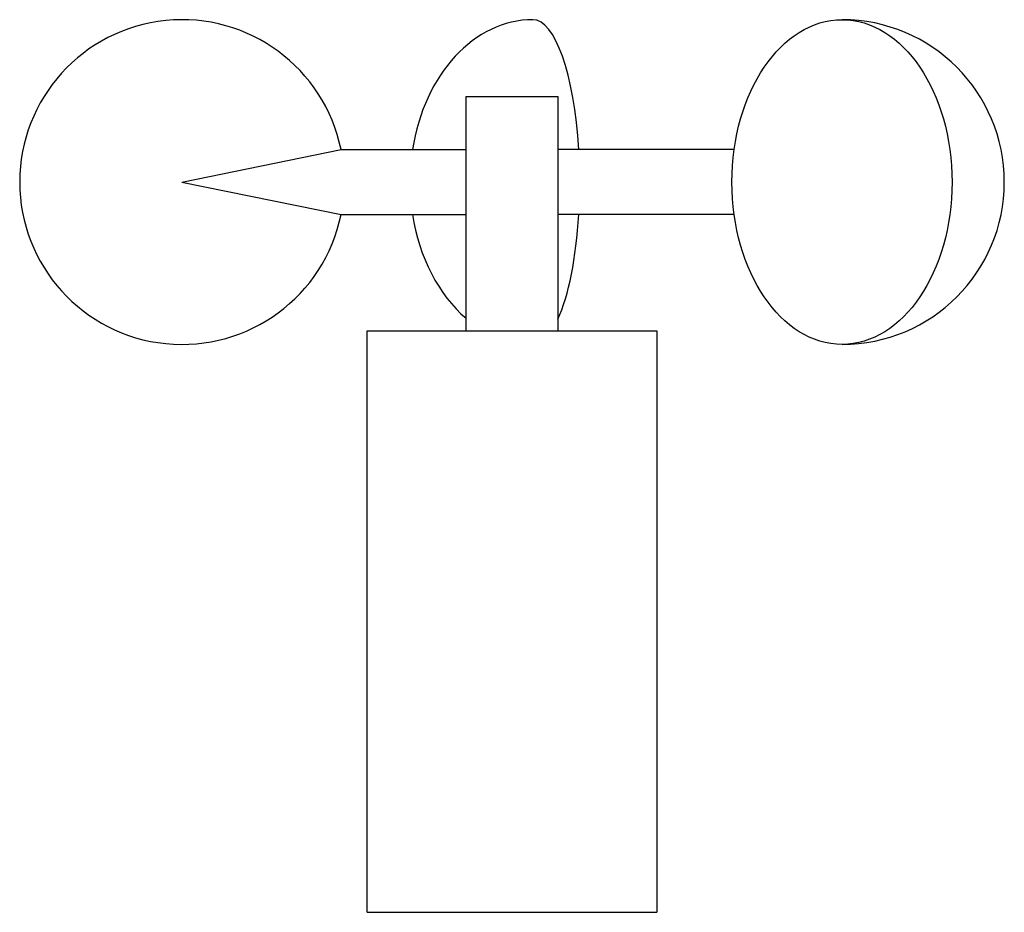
# Model space of a CAD drawing. Extents: x 583.646 to 583.999, y 375.944 to 376.264.
import ezdxf

# ---------------------------------------------------------------- set-up
doc = ezdxf.new("R2010")
doc.units = 0
doc.header["$MEASUREMENT"] = 0
doc.layers.get('0').update_dxf_attribs({"linetype": 'CONTINUOUS'})

msp = doc.modelspace()

# ---------------------------------------------------------------- linework, layer by layer
at = {"linetype": 'Continuous'}
for p, q in [((583.8060462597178, 376.2362185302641), (583.8389937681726, 376.2362185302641)), ((583.8060462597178, 376.1522065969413), (583.8060462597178, 376.2362185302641)), ((583.8389937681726, 376.2362185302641), (583.8389937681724, 376.1522065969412)), ((583.7041570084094, 376.2055312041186), (583.7611942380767, 376.217168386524)), ((583.7611942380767, 376.217168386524), (583.8060462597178, 376.217168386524)), ((583.9022061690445, 376.217168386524), (583.8389937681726, 376.217168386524)), ((583.7041570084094, 376.2055312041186), (583.7611942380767, 376.1938940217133)), ((583.7611942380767, 376.1938940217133), (583.8060462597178, 376.1938940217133)), ((583.9022061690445, 376.1938940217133), (583.8389937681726, 376.1938940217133)), ((583.7706155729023, 376.1522065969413), (583.8744244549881, 376.1522065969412)), ((583.7706155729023, 375.9437320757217), (583.7706155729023, 376.1522065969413)), ((583.8744244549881, 376.1522065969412), (583.8744244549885, 375.9437320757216)), ((583.7706155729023, 375.9437320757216), (583.8744244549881, 375.9437320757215))]:
    msp.add_line(p, q, dxfattribs=at)
for centre, radius, start, end in [((583.7041570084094, 376.2055312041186), 0.05821228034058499, 11.53166141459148, 348.4683385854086), ((583.940883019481, 376.2055312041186), 0.05821228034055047, 270, 90)]:
    msp.add_arc(centre, radius, start, end, dxfattribs=at)
for ratio, start_param, end_param in [(0.7565596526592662, 3.141592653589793, 4.511123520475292), (0.2885793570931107, 1.772061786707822, 3.141592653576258), (0.7565596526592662, -1.369530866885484, -0.5750820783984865), (0.2885793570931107, 0.5649320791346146, 1.369530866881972)]:
    msp.add_ellipse((583.8300003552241, 376.2055312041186), major_axis=(0, -0.05821228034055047), ratio=ratio, start_param=start_param, end_param=end_param, dxfattribs=at)
msp.add_ellipse((583.940883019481, 376.2055312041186), major_axis=(0, 0.05821228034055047), ratio=0.6780983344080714, dxfattribs=at)

doc.saveas('drawing.dxf')
